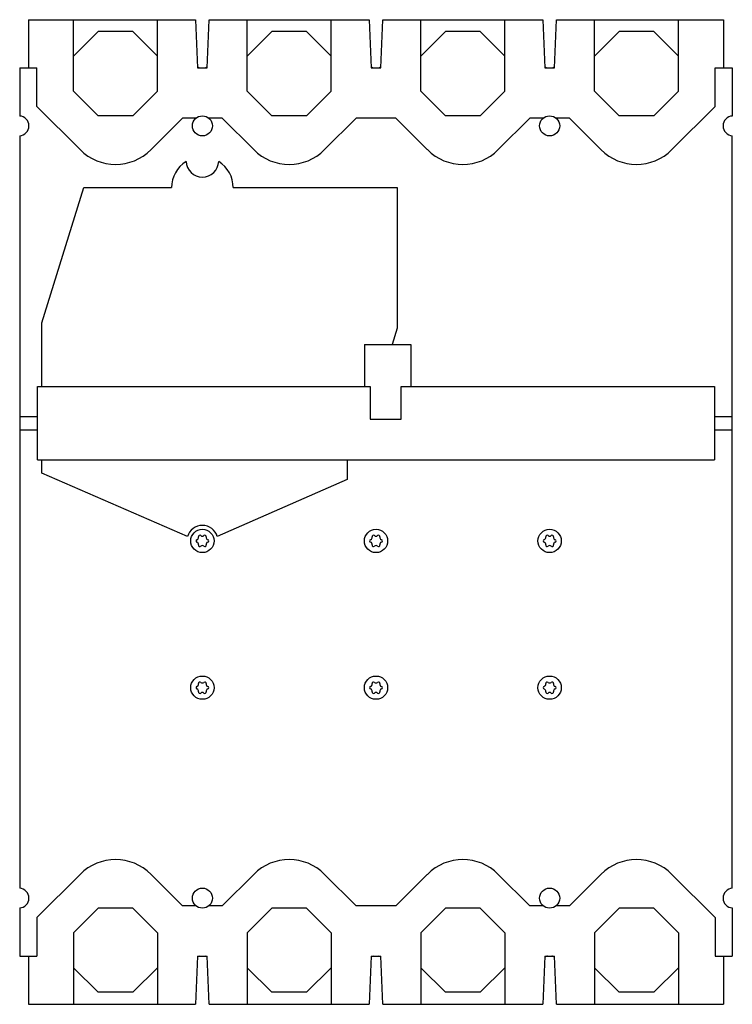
# Model space of a CAD drawing. Header units: millimetres. Extents: x 25 to 210, y 36 to 291.
import ezdxf

# ---------------------------------------------------------------- set-up
doc = ezdxf.new("R2010")
doc.units = ezdxf.units.MM
doc.header["$LTSCALE"] = 21.430148
doc.layers.get('0').update_dxf_attribs({"linetype": 'CONTINUOUS'})

msp = doc.modelspace()

# ---------------------------------------------------------------- linework, layer by layer
at = {"color": 7, "linetype": 'Continuous'}
for p, q in [((27.74, 291.28), (27.74, 278.78)), ((27.74, 291.28), (71.09, 291.28)), ((39.44, 272.76), (39.44, 291.28)), ((61.24, 272.76), (61.24, 291.28)), ((71.09, 291.28), (71.6, 278.78)), ((74.07, 278.78), (74.59, 291.28)), ((74.59, 291.28), (116.09, 291.28)), ((84.44, 272.76), (84.44, 291.28)), ((106.24, 272.76), (106.24, 291.28)), ((116.09, 291.28), (116.6, 278.78)), ((119.07, 278.78), (119.59, 291.28)), ((119.59, 291.28), (161.09, 291.28)), ((129.44, 272.76), (129.44, 291.28)), ((151.24, 272.76), (151.24, 291.28)), ((161.09, 291.28), (161.6, 278.78)), ((164.07, 278.78), (164.59, 291.28)), ((164.59, 291.28), (207.94, 291.28)), ((174.44, 272.76), (174.44, 291.28)), ((196.24, 272.76), (196.24, 291.28)), ((207.94, 291.28), (207.94, 278.78)), ((39.44, 281.79), (45.82, 288.18)), ((54.85, 288.18), (45.82, 288.18)), ((54.85, 288.18), (61.24, 281.79)), ((84.44, 281.79), (90.82, 288.18)), ((99.85, 288.18), (90.82, 288.18)), ((99.85, 288.18), (106.24, 281.79)), ((129.44, 281.79), (135.82, 288.18)), ((144.85, 288.18), (135.82, 288.18)), ((144.85, 288.18), (151.24, 281.79)), ((174.44, 281.79), (180.82, 288.18)), ((189.85, 288.18), (180.82, 288.18)), ((189.85, 288.18), (196.24, 281.79)), ((25.49, 278.78), (25.49, 266.32)), ((25.49, 278.78), (29.94, 278.78)), ((29.94, 268.83), (29.94, 278.78)), ((71.6, 278.78), (74.07, 278.78)), ((116.6, 278.78), (119.07, 278.78)), ((161.6, 278.78), (164.07, 278.78)), ((205.74, 268.83), (205.74, 278.78)), ((205.74, 278.78), (210.19, 278.78)), ((210.19, 278.78), (210.19, 266.32)), ((39.44, 272.76), (45.82, 266.38)), ((54.85, 266.38), (61.24, 272.76)), ((84.44, 272.76), (90.82, 266.38)), ((99.85, 266.38), (106.24, 272.76)), ((129.44, 272.76), (135.82, 266.38)), ((144.85, 266.38), (151.24, 272.76)), ((174.44, 272.76), (180.82, 266.38)), ((189.85, 266.38), (196.24, 272.76)), ((29.94, 268.83), (41.14, 257.62)), ((194.53, 257.62), (205.74, 268.83)), ((54.85, 266.38), (45.82, 266.38)), ((59.53, 257.62), (67.69, 265.78)), ((71.18, 265.78), (67.69, 265.78)), ((77.99, 265.78), (74.5, 265.78)), ((77.99, 265.78), (86.14, 257.62)), ((99.85, 266.38), (90.82, 266.38)), ((104.53, 257.62), (112.69, 265.78)), ((122.99, 265.78), (112.69, 265.78)), ((122.99, 265.78), (131.14, 257.62)), ((144.85, 266.38), (135.82, 266.38)), ((149.53, 257.62), (157.69, 265.78)), ((161.18, 265.78), (157.69, 265.78)), ((167.99, 265.78), (164.5, 265.78)), ((167.99, 265.78), (176.14, 257.62)), ((189.85, 266.38), (180.82, 266.38)), ((25.49, 261.23), (25.49, 66.32)), ((210.19, 66.32), (210.19, 261.23)), ((31.19, 212.78), (42.12, 247.78)), ((42.12, 247.78), (64.84, 247.78)), ((80.84, 247.78), (123.34, 247.78)), ((123.34, 247.78), (123.34, 211.38)), ((31.19, 196.28), (31.19, 212.78)), ((123.34, 211.38), (122.02, 207.18)), ((114.84, 207.18), (114.84, 196.28)), ((114.84, 207.18), (126.84, 207.18)), ((126.84, 207.18), (126.84, 196.28)), ((30.09, 177.28), (30.09, 196.28)), ((30.09, 196.28), (116.34, 196.28)), ((116.34, 196.28), (116.34, 187.78)), ((124.34, 187.78), (124.34, 196.28)), ((124.34, 196.28), (205.59, 196.28)), ((205.59, 196.28), (205.59, 177.28)), ((25.49, 188.53), (30.09, 188.53)), ((116.34, 187.78), (124.34, 187.78)), ((205.59, 188.53), (210.19, 188.53)), ((25.49, 185.03), (30.09, 185.03)), ((205.59, 185.03), (210.19, 185.03)), ((30.09, 177.28), (205.59, 177.28)), ((31.19, 173.83), (31.19, 177.28)), ((110.34, 177.28), (110.34, 172.18)), ((68.97, 157.4), (31.19, 173.83)), ((110.34, 172.18), (76.7, 157.4)), ((41.14, 69.93), (29.94, 58.73)), ((67.69, 61.78), (59.53, 69.93)), ((86.14, 69.93), (77.99, 61.78)), ((112.69, 61.78), (104.53, 69.93)), ((131.14, 69.93), (122.99, 61.78)), ((157.69, 61.78), (149.53, 69.93)), ((176.14, 69.93), (167.99, 61.78)), ((205.74, 58.73), (194.53, 69.93)), ((25.49, 61.23), (25.49, 48.78)), ((71.18, 61.78), (67.69, 61.78)), ((77.99, 61.78), (74.49, 61.78)), ((122.99, 61.78), (112.69, 61.78)), ((161.18, 61.78), (157.69, 61.78)), ((167.99, 61.78), (164.49, 61.78)), ((210.19, 61.23), (210.19, 48.78)), ((29.94, 58.73), (29.94, 48.78)), ((45.82, 61.18), (39.44, 54.79)), ((54.85, 61.18), (45.82, 61.18)), ((61.24, 54.79), (54.85, 61.18)), ((90.82, 61.18), (84.44, 54.79)), ((99.85, 61.18), (90.82, 61.18)), ((106.24, 54.79), (99.85, 61.18)), ((135.82, 61.18), (129.44, 54.79)), ((144.85, 61.18), (135.82, 61.18)), ((151.24, 54.79), (144.85, 61.18)), ((180.82, 61.18), (174.44, 54.79)), ((189.85, 61.18), (180.82, 61.18)), ((196.24, 54.79), (189.85, 61.18)), ((205.74, 58.73), (205.74, 48.78)), ((39.44, 54.79), (39.44, 36.28)), ((61.24, 54.79), (61.24, 36.28)), ((84.44, 54.79), (84.44, 36.28)), ((106.24, 54.79), (106.24, 36.28)), ((129.44, 54.79), (129.44, 36.28)), ((151.24, 54.79), (151.24, 36.28)), ((174.44, 54.79), (174.44, 36.28)), ((196.24, 54.79), (196.24, 36.28)), ((25.49, 48.78), (29.94, 48.78)), ((27.74, 48.78), (27.74, 36.28)), ((71.59, 48.78), (71.09, 36.28)), ((71.59, 48.78), (74.09, 48.78)), ((74.59, 36.28), (74.09, 48.78)), ((116.59, 48.78), (116.09, 36.28)), ((116.59, 48.78), (119.09, 48.78)), ((119.59, 36.28), (119.09, 48.78)), ((161.6, 48.78), (161.09, 36.28)), ((161.6, 48.78), (164.07, 48.78)), ((164.59, 36.28), (164.07, 48.78)), ((205.74, 48.78), (210.19, 48.78)), ((207.94, 48.78), (207.94, 36.28)), ((45.82, 39.38), (39.44, 45.76)), ((61.24, 45.76), (54.85, 39.38)), ((90.82, 39.38), (84.44, 45.76)), ((106.24, 45.76), (99.85, 39.38)), ((135.82, 39.38), (129.44, 45.76)), ((151.24, 45.76), (144.85, 39.38)), ((180.82, 39.38), (174.44, 45.76)), ((196.24, 45.76), (189.85, 39.38)), ((54.85, 39.38), (45.82, 39.38)), ((99.85, 39.38), (90.82, 39.38)), ((144.85, 39.38), (135.82, 39.38)), ((189.85, 39.38), (180.82, 39.38)), ((27.74, 36.28), (71.09, 36.28)), ((74.59, 36.28), (116.09, 36.28)), ((119.59, 36.28), (161.09, 36.28)), ((164.59, 36.28), (207.94, 36.28))]:
    msp.add_line(p, q, dxfattribs=at)
for centre, radius in [((72.84, 263.78), 2.6), ((162.84, 263.78), 2.6), ((72.84, 156.28), 3.02), ((117.84, 156.28), 3.02), ((162.84, 156.28), 3.02), ((72.84, 118.28), 3.02), ((117.84, 118.28), 3.02), ((162.84, 118.28), 3.02), ((72.84, 63.78), 2.6), ((162.84, 63.78), 2.6)]:
    msp.add_circle(centre, radius, dxfattribs=at)
for centre, radius, start, end in [((72.84, 281.28), 2.55, 240.451, 258.6351), ((72.84, 281.28), 2.55, 281.3649, 299.5512), ((117.84, 281.28), 2.55, 240.451, 258.6351), ((117.84, 281.28), 2.55, 281.3649, 299.5512), ((162.84, 281.28), 2.55, 240.451, 258.6351), ((162.84, 281.28), 2.55, 281.3649, 299.5512), ((25.34, 263.78), 2.55, 273.3723, 86.6277), ((210.34, 263.78), 2.55, 93.3723, 266.6277), ((50.34, 266.81), 13, 225, 315), ((95.34, 266.81), 13, 225, 315), ((140.34, 266.81), 13, 225, 315), ((185.34, 266.81), 13, 225, 315), ((72.84, 247.78), 8, 122.0423, 180), ((72.84, 254.78), 4.25, 182.9504, 357.0496), ((72.84, 247.78), 8, 0, 57.9577), ((72.84, 156.28), 4.03, 16.2751, 163.7249), ((71.54, 156.28), 0.35, 106.827, 253.1694), ((71.26, 157.18), 0.6, 286.8261, 13.1736), ((71.26, 155.37), 0.6, 346.8264, 73.176), ((72.19, 157.4), 0.35, 46.8264, 193.1735), ((72.84, 158.09), 0.6, 226.8264, 313.1731), ((73.49, 157.4), 0.35, 346.8265, 133.1743), ((74.41, 157.18), 0.6, 166.8264, 253.176), ((74.41, 155.37), 0.6, 106.8259, 193.1736), ((74.14, 156.28), 0.35, 286.8274, 73.1694), ((116.54, 156.28), 0.35, 106.8272, 253.1695), ((116.26, 157.18), 0.6, 286.826, 13.1736), ((116.26, 155.37), 0.6, 346.8264, 73.1759), ((117.19, 157.4), 0.35, 46.8264, 193.1735), ((117.84, 158.09), 0.6, 226.8264, 313.1731), ((118.49, 157.4), 0.35, 346.8265, 133.1743), ((119.41, 157.18), 0.6, 166.8264, 253.176), ((119.41, 155.37), 0.6, 106.8259, 193.1736), ((119.14, 156.28), 0.35, 286.8274, 73.1694), ((161.54, 156.28), 0.35, 106.8272, 253.1693), ((161.26, 157.18), 0.6, 286.826, 13.1736), ((161.26, 155.37), 0.6, 346.8264, 73.176), ((162.19, 157.4), 0.35, 46.8264, 193.1735), ((162.84, 158.09), 0.6, 226.8264, 313.1731), ((163.49, 157.4), 0.35, 346.8265, 133.1743), ((164.41, 157.18), 0.6, 166.8264, 253.176), ((164.41, 155.37), 0.6, 106.826, 193.1736), ((164.14, 156.28), 0.35, 286.8272, 73.1694), ((72.19, 155.15), 0.35, 166.8265, 313.1743), ((72.84, 154.46), 0.6, 46.8264, 133.1731), ((73.49, 155.15), 0.35, 226.8264, 13.1735), ((117.19, 155.15), 0.35, 166.8265, 313.1743), ((117.84, 154.46), 0.6, 46.8264, 133.1731), ((118.49, 155.15), 0.35, 226.8264, 13.1735), ((162.19, 155.15), 0.35, 166.8265, 313.1743), ((162.84, 154.46), 0.6, 46.8264, 133.1731), ((163.49, 155.15), 0.35, 226.8264, 13.1735), ((71.54, 118.28), 0.35, 106.8271, 253.1693), ((71.26, 119.18), 0.6, 286.8261, 13.1736), ((71.26, 117.37), 0.6, 346.8264, 73.176), ((72.19, 119.4), 0.35, 46.8264, 193.1735), ((72.84, 120.09), 0.6, 226.8264, 313.1731), ((73.49, 119.4), 0.35, 346.8265, 133.1743), ((74.41, 119.18), 0.6, 166.8264, 253.176), ((74.41, 117.37), 0.6, 106.826, 193.1736), ((74.14, 118.28), 0.35, 286.8272, 73.1694), ((116.54, 118.28), 0.35, 106.8269, 253.1695), ((116.26, 119.18), 0.6, 286.8262, 13.1736), ((116.26, 117.37), 0.6, 346.8264, 73.1759), ((117.19, 119.4), 0.35, 46.8264, 193.1735), ((117.84, 120.09), 0.6, 226.8264, 313.1731), ((118.49, 119.4), 0.35, 346.8265, 133.1743), ((119.41, 119.18), 0.6, 166.8264, 253.176), ((119.41, 117.37), 0.6, 106.8258, 193.1736), ((119.14, 118.28), 0.35, 286.8275, 73.1693), ((161.54, 118.28), 0.35, 106.8272, 253.1694), ((161.26, 119.18), 0.6, 286.826, 13.1736), ((161.26, 117.37), 0.6, 346.8264, 73.176), ((162.19, 119.4), 0.35, 46.8264, 193.1735), ((162.84, 120.09), 0.6, 226.8264, 313.1731), ((163.49, 119.4), 0.35, 346.8265, 133.1743), ((164.41, 119.18), 0.6, 166.8264, 253.176), ((164.41, 117.37), 0.6, 106.826, 193.1736), ((164.14, 118.28), 0.35, 286.8272, 73.1694), ((72.19, 117.15), 0.35, 166.8265, 313.1743), ((72.84, 116.46), 0.6, 46.8264, 133.1731), ((73.49, 117.15), 0.35, 226.8264, 13.1735), ((117.19, 117.15), 0.35, 166.8265, 313.1743), ((117.84, 116.46), 0.6, 46.8264, 133.1731), ((118.49, 117.15), 0.35, 226.8264, 13.1735), ((162.19, 117.15), 0.35, 166.8265, 313.1743), ((162.84, 116.46), 0.6, 46.8264, 133.1731), ((163.49, 117.15), 0.35, 226.8264, 13.1735), ((50.34, 60.74), 13, 45, 135), ((95.34, 60.74), 13, 45, 135), ((140.34, 60.74), 13, 45, 135), ((185.34, 60.74), 13, 45, 135), ((25.34, 63.78), 2.55, 273.3723, 86.6277), ((210.34, 63.78), 2.55, 93.3723, 266.6277), ((72.84, 46.28), 2.6, 106.5331, 118.9545), ((72.84, 46.28), 2.6, 61.0455, 73.4669), ((117.84, 46.28), 2.6, 106.5331, 118.9545), ((117.84, 46.28), 2.6, 61.0455, 73.4669), ((162.84, 46.28), 2.55, 102.19, 119.5451), ((162.84, 46.28), 2.55, 60.457, 77.81)]:
    msp.add_arc(centre, radius, start, end, dxfattribs=at)

doc.saveas('drawing.dxf')
